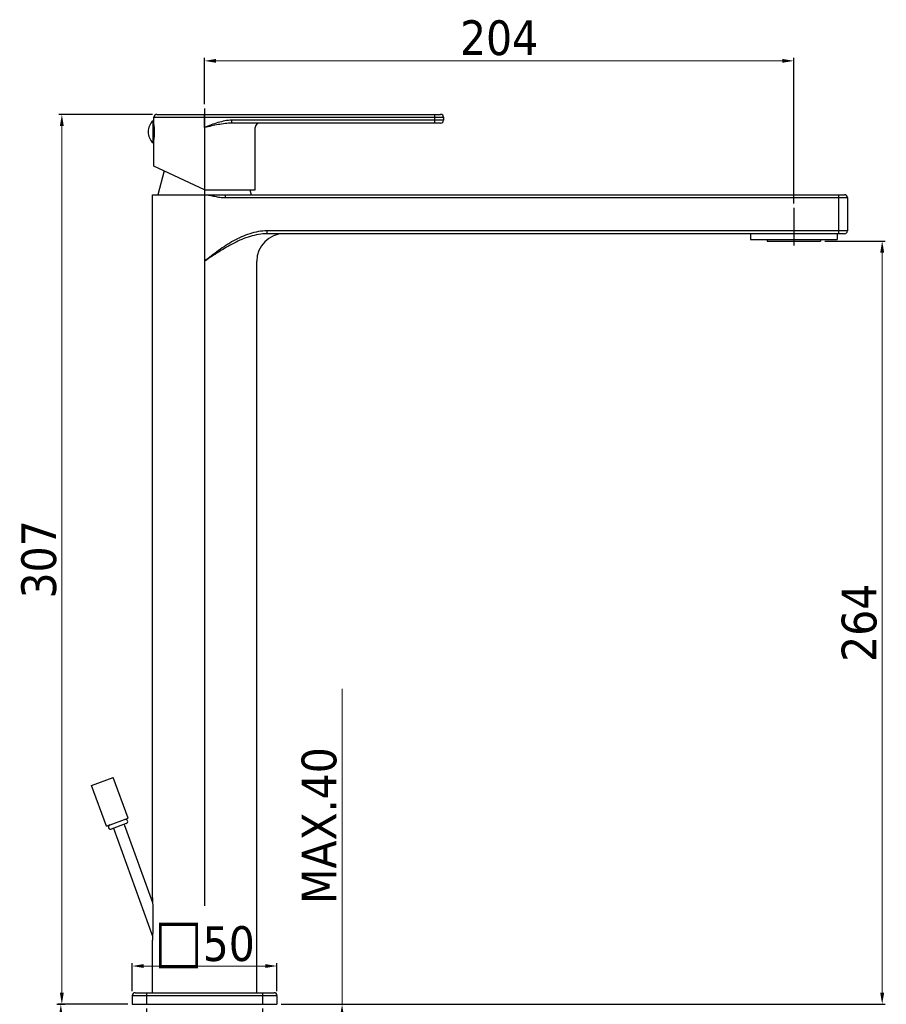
# Model space of a CAD drawing. Header units: millimetres. Extents: x 2014 to 2320, y 71 to 650.
# Tile 4 of 4: x 2021 to 2320, y 310 to 650. Entities that reach past the tile are written whole.
import ezdxf

# ---------------------------------------------------------------- set-up
doc = ezdxf.new("R2010")
doc.units = ezdxf.units.MM
doc.layers.add('02___PRT_ALL_AXES', color=7, linetype='Continuous')
doc.styles.get("Standard").update_dxf_attribs({"font": 'tahoma.ttf'})
doc.dimstyles.new('ISO-25', dxfattribs={"dimtxt": 12, "dimasz": 4, "dimexe": 1, "dimexo": 1.5, "dimgap": 1.5, "dimtad": 1, "dimdec": 0, "dimtxsty": 'Standard', "dimcen": 2.5, "dimclrd": 7, "dimclre": 7, "dimclrt": 7, "dimadec": 0, "dimazin": 0, "dimtfac": 1, "dimtdec": 0, "dimtmove": 0, "dimatfit": 3, "dimfxl": 1, "dimlwd": 13, "dimarcsym": 0})

# ---------------------------------------------------------------- blocks, each defined once
blk = doc.blocks.new('*D8')
at = {"layer": '02___PRT_ALL_AXES', "color": 7, "linetype": 'Continuous', "lineweight": -2, "transparency": 16777216}
for p, q in [((2084.4, 621.03), (2084.4, 636.98)), ((2287.9, 586.79), (2287.9, 636.98))]:
    blk.add_line(p, q, dxfattribs=at)
at = {"layer": '02___PRT_ALL_AXES', "color": 7, "linetype": 'Continuous', "lineweight": 13, "transparency": 16777216}
blk.add_line((2088.4, 635.98), (2283.9, 635.98), dxfattribs=at)
at = {"layer": '02___PRT_ALL_AXES', "color": 7, "linetype": 'Continuous', "transparency": 16777216}
for points in [[(2088.4, 636.65), (2088.4, 635.31), (2084.4, 635.98)], [(2283.9, 636.65), (2283.9, 635.31), (2287.9, 635.98)]]:
    blk.add_solid(points, dxfattribs=at)
at = {"layer": 'Defpoints', "color": 0, "linetype": 'Continuous', "transparency": 16777216}
for p in [(2287.9, 635.98), (2084.4, 619.53), (2287.9, 585.29)]:
    blk.add_point(p, dxfattribs=at)
at = {"layer": '02___PRT_ALL_AXES', "color": 7, "linetype": 'Continuous', "transparency": 16777216, "insert": (2186.11, 649.98), "char_height": 12, "width": 6.9926, "attachment_point": 2}
blk.add_mtext('204', dxfattribs=at)
blk = doc.blocks.new('*D9')
at = {"layer": '02___PRT_ALL_AXES', "color": 7, "linetype": 'Continuous', "lineweight": -2, "transparency": 16777216}
for p, q in [((2066.43, 617.49), (2034.12, 617.49)), ((2033.43, 310.29), (2036.12, 310.29))]:
    blk.add_line(p, q, dxfattribs=at)
at = {"layer": '02___PRT_ALL_AXES', "color": 7, "linetype": 'Continuous', "lineweight": 13, "transparency": 16777216}
blk.add_line((2035.12, 314.29), (2035.12, 613.49), dxfattribs=at)
at = {"layer": '02___PRT_ALL_AXES', "color": 7, "linetype": 'Continuous', "transparency": 16777216}
for points in [[(2034.45, 613.49), (2035.78, 613.49), (2035.12, 617.49)], [(2034.45, 314.29), (2035.78, 314.29), (2035.12, 310.29)]]:
    blk.add_solid(points, dxfattribs=at)
at = {"layer": 'Defpoints', "color": 0, "linetype": 'Continuous', "transparency": 16777216}
for p in [(2035.12, 617.49), (2067.93, 617.49), (2031.93, 310.29)]:
    blk.add_point(p, dxfattribs=at)
at = {"layer": '02___PRT_ALL_AXES', "color": 7, "linetype": 'Continuous', "transparency": 16777216, "insert": (2021.12, 463.89), "char_height": 12, "width": 6.9926, "attachment_point": 2, "rotation": 90}
blk.add_mtext('307', dxfattribs=at)
blk = doc.blocks.new('*D10')
at = {"layer": '02___PRT_ALL_AXES', "color": 7, "linetype": 'Continuous', "lineweight": -2, "transparency": 16777216}
for p, q in [((2057.9, 310.29), (2033.77, 310.29)), ((2088.84, 76.33), (2033.77, 76.33))]:
    blk.add_line(p, q, dxfattribs=at)
at = {"layer": '02___PRT_ALL_AXES', "color": 7, "linetype": 'Continuous', "lineweight": 13, "transparency": 16777216}
blk.add_line((2034.77, 306.29), (2034.77, 80.33), dxfattribs=at)
at = {"layer": '02___PRT_ALL_AXES', "color": 7, "linetype": 'Continuous', "transparency": 16777216}
for points in [[(2034.11, 306.29), (2035.44, 306.29), (2034.77, 310.29)], [(2034.11, 80.33), (2035.44, 80.33), (2034.77, 76.33)]]:
    blk.add_solid(points, dxfattribs=at)
at = {"layer": 'Defpoints', "color": 0, "linetype": 'Continuous', "transparency": 16777216}
for p in [(2059.4, 310.29), (2034.77, 76.33), (2090.34, 76.33)]:
    blk.add_point(p, dxfattribs=at)
at = {"layer": '02___PRT_ALL_AXES', "color": 7, "linetype": 'Continuous', "transparency": 16777216, "insert": (2020.77, 193.31), "char_height": 12, "width": 18.368, "attachment_point": 2, "rotation": 90}
blk.add_mtext('MAX.350', dxfattribs=at)
blk = doc.blocks.new('*D11')
at = {"layer": '02___PRT_ALL_AXES', "color": 7, "linetype": 'Continuous', "lineweight": -2, "transparency": 16777216}
for p, q in [((2298.65, 573.79), (2319.4, 573.79)), ((2110.9, 310.29), (2319.4, 310.29))]:
    blk.add_line(p, q, dxfattribs=at)
at = {"layer": '02___PRT_ALL_AXES', "color": 7, "linetype": 'Continuous', "lineweight": 13, "transparency": 16777216}
blk.add_line((2318.4, 314.29), (2318.4, 569.79), dxfattribs=at)
at = {"layer": '02___PRT_ALL_AXES', "color": 7, "linetype": 'Continuous', "transparency": 16777216}
for points in [[(2317.73, 569.79), (2319.07, 569.79), (2318.4, 573.79)], [(2317.73, 314.29), (2319.07, 314.29), (2318.4, 310.29)]]:
    blk.add_solid(points, dxfattribs=at)
at = {"layer": 'Defpoints', "color": 0, "linetype": 'Continuous', "transparency": 16777216}
for p in [(2297.15, 573.79), (2318.4, 573.79), (2109.4, 310.29)]:
    blk.add_point(p, dxfattribs=at)
at = {"layer": '02___PRT_ALL_AXES', "color": 7, "linetype": 'Continuous', "transparency": 16777216, "insert": (2304.4, 442), "char_height": 12, "width": 6.9926, "attachment_point": 2, "rotation": 90}
blk.add_mtext('264', dxfattribs=at)
blk = doc.blocks.new('*D12')
at = {"layer": '02___PRT_ALL_AXES', "color": 7, "linetype": 'Continuous', "lineweight": 13, "transparency": 16777216}
for p, q in [((2131.89, 310.29), (2131.89, 419.21)), ((2131.89, 296.29), (2131.89, 306.29))]:
    blk.add_line(p, q, dxfattribs=at)
at = {"layer": '02___PRT_ALL_AXES', "color": 7, "linetype": 'Continuous', "lineweight": -2, "transparency": 16777216}
for p, q in [((2110.9, 310.29), (2132.89, 310.29)), ((2101.9, 292.29), (2132.89, 292.29))]:
    blk.add_line(p, q, dxfattribs=at)
at = {"layer": '02___PRT_ALL_AXES', "color": 7, "linetype": 'Continuous', "transparency": 16777216}
for points in [[(2131.22, 306.29), (2132.55, 306.29), (2131.89, 310.29)], [(2131.22, 296.29), (2132.55, 296.29), (2131.89, 292.29)]]:
    blk.add_solid(points, dxfattribs=at)
at = {"layer": 'Defpoints', "color": 0, "linetype": 'Continuous', "transparency": 16777216}
for p in [(2109.4, 310.29), (2100.4, 292.29), (2131.89, 292.29)]:
    blk.add_point(p, dxfattribs=at)
at = {"layer": '02___PRT_ALL_AXES', "color": 7, "linetype": 'Continuous', "transparency": 16777216, "insert": (2117.9, 399.06), "char_height": 12, "width": 16.0372, "attachment_point": 3, "rotation": 90}
blk.add_mtext('MAX.40', dxfattribs=at)
blk = doc.blocks.new('*D13')
at = {"layer": '02___PRT_ALL_AXES', "color": 7, "linetype": 'Continuous', "lineweight": -2, "transparency": 16777216}
for p, q in [((2059.4, 314.79), (2059.4, 324.51)), ((2109.4, 314.79), (2109.4, 324.51))]:
    blk.add_line(p, q, dxfattribs=at)
at = {"layer": '02___PRT_ALL_AXES', "color": 7, "linetype": 'Continuous', "lineweight": 13, "transparency": 16777216}
blk.add_line((2063.4, 323.51), (2105.4, 323.51), dxfattribs=at)
at = {"layer": '02___PRT_ALL_AXES', "color": 7, "linetype": 'Continuous', "transparency": 16777216}
for points in [[(2063.4, 324.17), (2063.4, 322.84), (2059.4, 323.51)], [(2105.4, 324.17), (2105.4, 322.84), (2109.4, 323.51)]]:
    blk.add_solid(points, dxfattribs=at)
at = {"layer": 'Defpoints', "color": 0, "linetype": 'Continuous', "transparency": 16777216}
for p in [(2109.4, 323.51), (2059.4, 313.29), (2109.4, 313.29)]:
    blk.add_point(p, dxfattribs=at)
at = {"layer": '02___PRT_ALL_AXES', "color": 7, "linetype": 'Continuous', "transparency": 16777216, "insert": (2084.4, 340.26), "char_height": 12, "width": 8.7867, "attachment_point": 2}
blk.add_mtext('{\\H1.25x;\\C0;□}50', dxfattribs=at)
blk = doc.blocks.new('*D14')
at = {"layer": '02___PRT_ALL_AXES', "color": 7, "linetype": 'Continuous', "lineweight": -2, "transparency": 16777216}
for p, q in [((2064.4, 308.79), (2064.4, 260.35)), ((2104.4, 308.79), (2104.4, 260.35))]:
    blk.add_line(p, q, dxfattribs=at)
at = {"layer": '02___PRT_ALL_AXES', "color": 7, "linetype": 'Continuous', "lineweight": 13, "transparency": 16777216}
for p, q in [((2068.4, 261.35), (2100.4, 261.35)), ((2104.4, 261.35), (2192.54, 261.35))]:
    blk.add_line(p, q, dxfattribs=at)
at = {"layer": '02___PRT_ALL_AXES', "color": 7, "linetype": 'Continuous', "transparency": 16777216}
for points in [[(2068.4, 262.01), (2068.4, 260.68), (2064.4, 261.35)], [(2100.4, 262.01), (2100.4, 260.68), (2104.4, 261.35)]]:
    blk.add_solid(points, dxfattribs=at)
at = {"layer": 'Defpoints', "color": 0, "linetype": 'Continuous', "transparency": 16777216}
for p in [(2064.4, 310.29), (2104.4, 310.29), (2104.4, 261.35)]:
    blk.add_point(p, dxfattribs=at)
at = {"layer": '02___PRT_ALL_AXES', "color": 7, "linetype": 'Continuous', "transparency": 16777216, "insert": (2142.16, 295.35), "char_height": 12, "width": 22.1338, "attachment_point": 1}
blk.add_mtext('MIN.{\\fISOCPEUR|b0|i0|c0|p34;%%C}33,5\\PMAX.{\\fISOCPEUR|b0|i0|c0|p34;%%C}42', dxfattribs=at)

msp = doc.modelspace()

# ---------------------------------------------------------------- linework, layer by layer
at = {"layer": '02___PRT_ALL_AXES', "color": 7, "linetype": 'Continuous'}
for p, q in [((2084.4, 619.53), (2084.4, 589.79)), ((2066.62, 607.69), (2066.62, 615.29)), ((2066.62, 615.29), (2066.92, 615.29)), ((2066.92, 607.69), (2066.92, 615.29)), ((2066.93, 614.24), (2066.93, 616.49)), ((2066.93, 616.49), (2166.93, 616.49)), ((2067.93, 617.49), (2165.93, 617.49)), ((2084.43, 612.99), (2084.43, 617.49)), ((2093.85, 614.49), (2093.85, 615.49)), ((2166.93, 615.49), (2093.85, 615.49)), ((2163.93, 614.49), (2163.93, 617.49)), ((2166.93, 616.49), (2166.93, 615.49)), ((2066.92, 614.24), (2066.93, 614.24)), ((2066.92, 614.05), (2066.95, 614.05)), ((2066.92, 612.61), (2067.11, 612.61)), ((2066.92, 612.49), (2067.11, 612.49)), ((2066.93, 614.22), (2066.93, 614.24)), ((2165.93, 614.49), (2093.85, 614.49)), ((2101.93, 591.49), (2101.93, 612.99)), ((2066.92, 610.49), (2067.11, 610.49)), ((2066.92, 610.37), (2067.11, 610.37)), ((2066.92, 608.93), (2066.95, 608.93)), ((2066.92, 608.74), (2066.93, 608.74)), ((2066.93, 599.65), (2066.93, 608.74)), ((2066.62, 607.69), (2066.92, 607.69)), ((2084.43, 591.49), (2066.93, 599.65)), ((2070.43, 598.02), (2068.28, 589.79)), ((2084.43, 591.49), (2101.93, 591.49)), ((2100.07, 591.49), (2100.52, 589.79)), ((2066.4, 347.1), (2066.4, 589.79)), ((2066.4, 589.79), (2305.4, 589.79)), ((2084.4, 589.79), (2084.4, 566.79)), ((2091.48, 589.79), (2091.48, 588.79)), ((2091.48, 588.79), (2306.4, 588.79)), ((2303.4, 576.29), (2303.4, 589.79)), ((2306.4, 588.79), (2306.4, 577.29)), ((2287.9, 585.29), (2287.9, 572.29)), ((2106.01, 576.29), (2106.01, 577.29)), ((2306.4, 577.29), (2106.01, 577.29)), ((2305.4, 576.29), (2106.01, 576.29)), ((2272.9, 576.29), (2272.9, 574.29)), ((2302.9, 576.29), (2302.9, 574.29)), ((2272.9, 574.29), (2302.9, 574.29)), ((2278.65, 574.29), (2278.65, 573.79)), ((2278.65, 573.79), (2297.15, 573.79)), ((2297.15, 574.29), (2297.15, 573.79)), ((2084.4, 566.79), (2084.4, 344.28)), ((2102.4, 314.29), (2102.4, 566.79)), ((2045.38, 385.86), (2052.89, 388.59)), ((2058.02, 374.5), (2052.89, 388.59)), ((2050.51, 371.76), (2045.38, 385.86)), ((2050.51, 371.76), (2058.02, 374.5)), ((2057.36, 372.66), (2052.19, 370.78)), ((2052.9, 371.04), (2066.46, 333.77)), ((2056.66, 372.4), (2066.46, 345.47)), ((2066.4, 347.1), (2066.4, 347)), ((2066.4, 332.6), (2066.4, 332.48)), ((2066.4, 314.29), (2066.4, 332.48)), ((2059.4, 313.29), (2059.4, 310.29)), ((2059.4, 313.29), (2109.4, 313.29)), ((2060.4, 314.29), (2108.4, 314.29)), ((2064.4, 314.29), (2064.4, 310.29)), ((2104.4, 314.29), (2104.4, 310.29)), ((2109.4, 313.29), (2109.4, 310.29)), ((2059.4, 310.29), (2109.4, 310.29))]:
    msp.add_line(p, q, dxfattribs=at)
for centre, radius, start, end in [((2070.02, 611.49), 5.1, 131.7955, 228.2045), ((2067.93, 616.49), 1, 90, 180), ((2165.93, 616.49), 1, 0, 90), ((2165.93, 615.49), 1, 270, 0), ((2049.28, 611.46), 17.87, 3.3289, 8.8954), ((2049.75, 611.49), 17.39, 0.008, 3.3086), ((2103.43, 612.99), 1.5, 90, 180), ((2049.82, 611.49), 17.32, 356.685, 359.9985), ((2305.4, 588.79), 1, 0, 90), ((2111.9, 566.79), 9.5, 90, 180), ((2305.4, 577.29), 1, 270, 0), ((2057.1, 373.37), 0.75, 290, 110), ((2051.94, 371.49), 0.75, 110, 290), ((2060.4, 313.29), 1, 90, 180), ((2108.4, 313.29), 1, 0, 90)]:
    msp.add_arc(centre, radius, start, end, dxfattribs=at)
for points, knots in [([(2093.85, 615.49), (2093.03, 615.49), (2091.4, 615.3), (2088.23, 614.48), (2085.95, 613.58), (2084.43, 612.99)], [0, 0, 0, 0, 0.249892, 0.499918, 1, 1, 1, 1]), ([(2093.85, 614.49), (2093.06, 614.49), (2091.47, 614.36), (2089.12, 613.98), (2086.77, 613.51), (2085.21, 613.16), (2084.43, 612.99)], [0, 0, 0, 0, 0.247927, 0.497461, 0.748345, 1, 1, 1, 1]), ([(2066.93, 608.74), (2066.93, 608.74), (2066.93, 608.76), (2066.93, 608.78), (2066.94, 608.82), (2066.95, 608.9), (2066.97, 609.03), (2067, 609.24), (2067.03, 609.49), (2067.07, 609.92), (2067.1, 610.25), (2067.11, 610.49)], [0, 0, 0, 0, 0.004466, 0.017795, 0.039886, 0.070634, 0.157232, 0.275406, 0.422368, 0.594782, 1, 1, 1, 1]), ([(2084.4, 589.79), (2084.99, 589.79), (2086.18, 589.6), (2087.92, 589.21), (2089.69, 588.89), (2090.88, 588.79), (2091.48, 588.79)], [0, 0, 0, 0, 0.249794, 0.499915, 0.750001, 1, 1, 1, 1]), ([(2106.01, 577.29), (2103.98, 577.29), (2099.9, 576.55), (2094.31, 573.98), (2089.21, 570.58), (2086, 568.05), (2084.4, 566.79)], [0, 0, 0, 0, 0.249442, 0.49941, 0.749647, 1, 1, 1, 1]), ([(2106.01, 576.29), (2104.03, 576.29), (2100.04, 575.57), (2094.53, 573.19), (2089.37, 570.13), (2086.06, 567.91), (2084.4, 566.79)], [0, 0, 0, 0, 0.24935, 0.499232, 0.749487, 1, 1, 1, 1]), ([(2066.4, 347), (2066.45, 345.88), (2066.61, 341.08), (2066.6, 336.27), (2066.4, 332.6)], [0, 0, 0, 0, 0.234965, 1, 1, 1, 1])]:
    msp.add_open_spline(points, degree=3, knots=knots, dxfattribs=at)

# ---------------------------------------------------------------- dimensions: what is measured, and where the dimension line sits
dim = msp.add_linear_dim(base=(2287.89874411, 635.98112447), p1=(2084.39874411, 619.52714032), p2=(2287.89874411, 585.29111714), dimstyle='ISO-25', dxfattribs=at)
dim.commit()
dim.dimension.update_dxf_attribs({"geometry": '*D8', "text_midpoint": (2186.11034902, 635.98112447), "dimtype": 160})
for base, p1, p2, picture, middle in [((2035.12, 617.49), (2031.93, 310.29), (2067.93, 617.49), '*D9', (2035.12, 463.89)), ((2318.39874411, 573.79111714), (2109.39874411, 310.29111714), (2297.14874411, 573.79111714), '*D11', (2318.39874411, 442.0027364))]:
    dim = msp.add_linear_dim(base=base, p1=p1, p2=p2, angle=90, dimstyle='ISO-25', dxfattribs=at)
    dim.commit()
    dim.dimension.update_dxf_attribs({"geometry": picture, "text_midpoint": middle, "dimtype": 160})
for base, p1, p2, text, picture, middle in [((2131.89, 292.29), (2109.4, 310.29), (2100.4, 292.29), 'MAX.40', '*D12', (2131.89, 391.04)), ((2034.77, 76.33), (2059.4, 310.29), (2090.34, 76.33), 'MAX.350', '*D10', (2034.77, 193.31))]:
    dim = msp.add_linear_dim(base=base, p1=p1, p2=p2, angle=270, text=text, dimstyle='ISO-25', dxfattribs=at)
    dim.commit()
    dim.dimension.update_dxf_attribs({"geometry": picture, "text_midpoint": middle, "dimtype": 160})
for base, p1, p2, text, picture, middle in [((2109.4, 323.51), (2059.4, 313.29), (2109.4, 313.29), '{\\H1.25x;\\C0;□}<>', '*D13', (2084.4, 323.51)), ((2104.4, 261.35), (2064.4, 310.29), (2104.4, 310.29), 'MIN.{\\fISOCPEUR|b0|i0|c0|p34;%%C}33,5\\PMAX.{\\fISOCPEUR|b0|i0|c0|p34;%%C}42', '*D14', (2153.22, 261.35))]:
    dim = msp.add_linear_dim(base=base, p1=p1, p2=p2, text=text, dimstyle='ISO-25', dxfattribs=at)
    dim.commit()
    dim.dimension.update_dxf_attribs({"geometry": picture, "text_midpoint": middle, "dimtype": 160})

doc.saveas('drawing.dxf')
